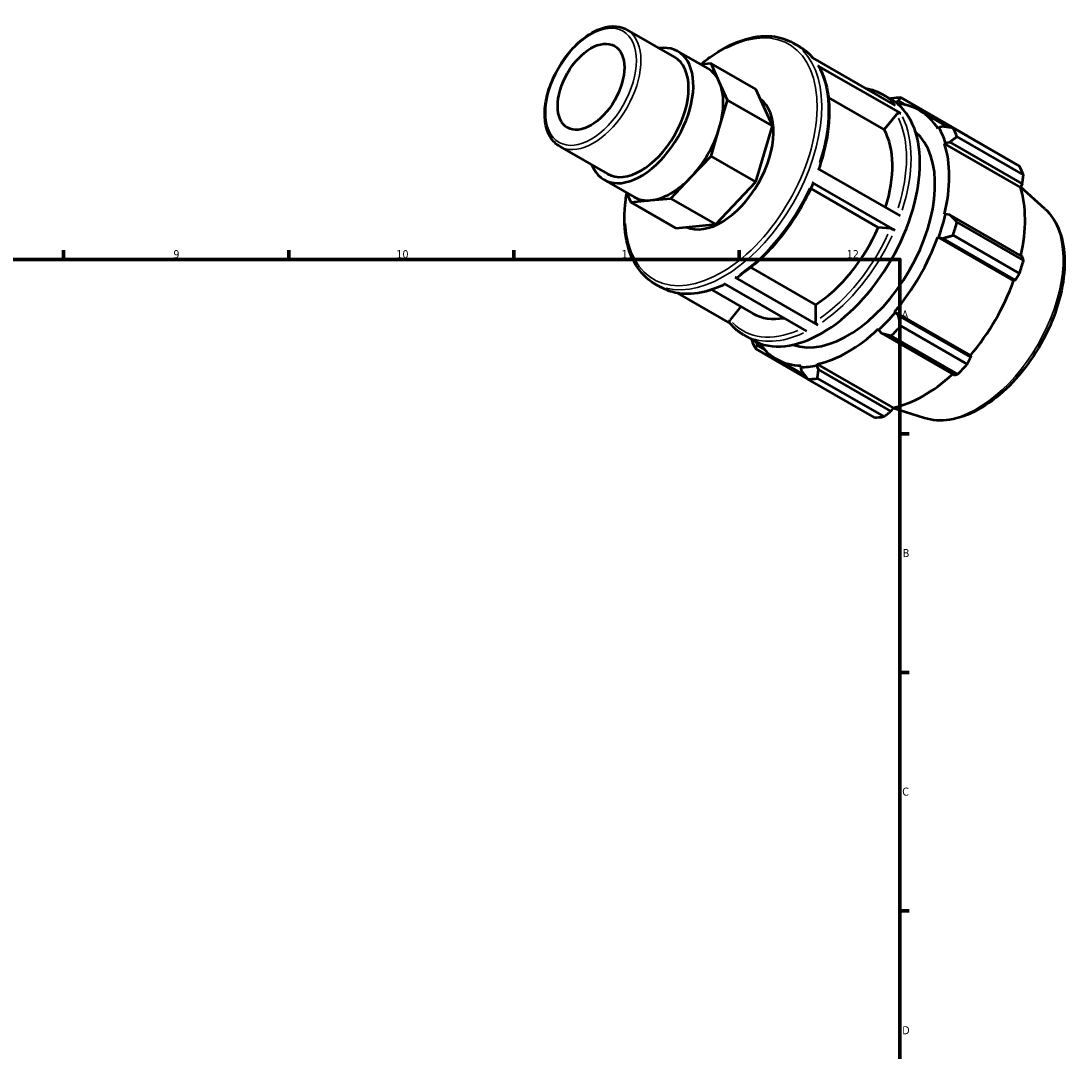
# Model space of a CAD drawing. Header units: millimetres. Extents: x 0 to 931, y 0 to 648.
# Tile 5 of 5: x 547 to 874, y 327 to 648. Entities that reach past the tile are written whole.
import ezdxf

# ---------------------------------------------------------------- set-up
doc = ezdxf.new("R2010")
doc.units = ezdxf.units.MM
for name, color, linetype, lineweight in [('Border (ISO)', 7, 'Continuous', 70), ('Visible (ISO)', 7, 'Continuous', 50), ('Visible Narrow (ISO)', 7, 'Continuous', 35)]:
    doc.layers.add(name, color=color, linetype=linetype, lineweight=lineweight)
doc.styles.add('Note Text (ISO)', font='tahoma.ttf')

# ---------------------------------------------------------------- blocks, each defined once
blk = doc.blocks.new('Borders Default Border')
at = {"layer": 'Border (ISO)'}
for p, q in [((560.67, 574), (560.67, 576.9)), ((630.75, 574), (630.75, 576.9)), ((700.83, 574), (700.83, 576.9)), ((770.92, 574), (770.92, 576.9)), ((821, 519.75), (823.9, 519.75)), ((821, 445.5), (823.9, 445.5)), ((821, 371.25), (823.9, 371.25))]:
    blk.add_line(p, q, dxfattribs=at)
at = {"layer": 'Border (ISO)', "flags": 128}
blk.add_lwpolyline([(20, 20), (20, 574), (821, 574), (821, 20), (20, 20)], dxfattribs=at)
at = {"layer": 'Border (ISO)', "color": 232, "true_color": 0xca0064, "char_height": 2.5, "attachment_point": 7, "style": 'Note Text (ISO)'}
for s, insert in [('9', (594.88, 574.35)), ('10', (664.29, 574.35)), ('11', (734.37, 574.4)), ('12', (804.46, 574.4)), ('A', (821.59, 555.62)), ('B', (821.89, 481.37)), ('C', (821.73, 407.08)), ('D', (821.73, 332.88))]:
    blk.add_mtext(s, dxfattribs=dict(at, insert=insert))

msp = doc.modelspace()

# ---------------------------------------------------------------- linework, layer by layer
at = {"layer": 'Visible (ISO)'}
for p, q in [((736.019, 645.484), (750.868, 636.933)), ((787.661, 641.416), (789.722, 640.229)), ((751.914, 638.749), (761.223, 633.388)), ((762.195, 635.02), (758.938, 634.704)), ((764.779, 629.296), (762.195, 635.02)), ((776.159, 626.979), (762.195, 635.02)), ((793.816, 636.74), (819.554, 621.919)), ((821.236, 619.478), (795.497, 634.3)), ((767.363, 623.572), (764.779, 629.296)), ((781.327, 615.531), (776.159, 626.979)), ((816.11, 614.391), (798.748, 624.389)), ((815.46, 625.407), (818.228, 623.813)), ((841.971, 612.444), (821.27, 624.364)), ((764.779, 614.873), (767.363, 623.572)), ((781.327, 615.531), (767.363, 623.572)), ((819.568, 622.939), (820.502, 623.397)), ((820.502, 623.397), (822.874, 622.031)), ((819.915, 619.123), (816.11, 614.391)), ((827.055, 620.392), (836.23, 615.108)), ((762.195, 606.174), (764.779, 614.873)), ((776.159, 598.132), (781.327, 615.531)), ((833.078, 615.037), (832.777, 614.682)), ((834.359, 615.355), (833.078, 615.037)), ((837.523, 614.932), (858.224, 603.012)), ((859.451, 600.292), (838.751, 612.213)), ((715.105, 609.166), (729.954, 600.615)), ((834.882, 610.018), (835.206, 610.322)), ((834.882, 610.018), (858.484, 596.426)), ((835.206, 610.322), (836.532, 610.54)), ((836.532, 610.54), (859.085, 597.553)), ((755.958, 599.594), (762.195, 606.174)), ((776.159, 598.132), (762.195, 606.174)), ((795.353, 602.352), (821.092, 587.531)), ((728.908, 598.799), (738.218, 593.438)), ((749.721, 593.015), (755.958, 599.594)), ((763.685, 584.974), (776.159, 598.132)), ((814.253, 583.968), (793.245, 596.066)), ((819.379, 583.156), (793.641, 597.978)), ((859.085, 597.553), (858.484, 596.426)), ((866.133, 589.727), (858.571, 596.589)), ((735.909, 594.767), (737.246, 591.806)), ((737.246, 591.806), (743.483, 592.411)), ((751.21, 583.765), (737.246, 591.806)), ((743.483, 592.411), (749.721, 593.015)), ((763.685, 584.974), (749.721, 593.015)), ((751.21, 583.765), (763.685, 584.974)), ((835.206, 588.137), (834.882, 588.069)), ((836.532, 587.883), (835.206, 588.137)), ((859.085, 574.896), (836.532, 587.883)), ((838.751, 585.638), (859.451, 573.717)), ((818.059, 583.62), (814.253, 583.968)), ((832.777, 580.979), (833.078, 580.971)), ((832.777, 580.979), (856.379, 567.388)), ((833.078, 580.971), (834.359, 580.565)), ((834.359, 580.565), (856.911, 567.578)), ((858.224, 569.585), (837.523, 581.505)), ((774.571, 571.495), (794.732, 559.885)), ((744.544, 566.543), (746.605, 565.356)), ((792.045, 551.648), (766.307, 566.47)), ((769.701, 568.404), (795.439, 553.582)), ((856.911, 567.578), (856.379, 567.388)), ((751.78, 563.507), (768.147, 554.081)), ((762.403, 564.567), (775.23, 557.181)), ((771.488, 559.335), (768.156, 555.192)), ((794.732, 559.885), (794.732, 554.808)), ((819.51, 557.471), (819.353, 557.729)), ((819.353, 557.729), (842.955, 544.138)), ((820.502, 556.565), (819.51, 557.471)), ((843.055, 543.577), (820.502, 556.565)), ((814.27, 552.367), (814.372, 552.052)), ((821.27, 553.354), (841.971, 541.433)), ((772.344, 550.534), (775.112, 548.94)), ((814.372, 552.052), (815.255, 551.03)), ((815.255, 551.03), (837.807, 538.043)), ((839.008, 538.308), (818.307, 550.229)), ((776.106, 546.137), (792.257, 536.836)), ((776.555, 547.278), (776.488, 548.243)), ((778.861, 545.95), (776.555, 547.278)), ((782.501, 543.023), (791.466, 537.861)), ((842.955, 544.138), (843.055, 543.577)), ((790.203, 540.942), (790.046, 540.504)), ((790.046, 540.504), (790.412, 539.237)), ((795.184, 541.002), (795.286, 541.435)), ((795.659, 539.745), (795.184, 541.002)), ((795.286, 541.435), (818.888, 527.844)), ((818.211, 526.758), (795.659, 539.745)), ((813.06, 524.784), (792.359, 536.705)), ((795.322, 536.992), (816.023, 525.072)), ((818.888, 527.844), (818.211, 526.758)), ((828.639, 524.616), (818.823, 527.739))]:
    msp.add_line(p, q, dxfattribs=at)
msp.add_ellipse((724.855, 627.732), major_axis=(7.32, 12.711), ratio=0.5780931, dxfattribs=at)
for centre, major_axis, start_param, end_param in [((740.411, 618.774), (11.503, 19.975), 2.711893, 6.712885), ((740.411, 618.774), (10.457, 18.159), 3.1415927, 6.2831853), ((749.721, 613.413), (11.503, 19.975), 5.8885525, 6.2831853), ((749.721, 613.413), (11.503, 19.975), 5.1031544, 5.8885525), ((806.815, 580.535), (23.954, 41.596), 0.3435016, 0.4380292), ((765.396, 604.386), (11.503, 19.975), 3.1947918, 6.2277137), ((796.67, 586.377), (21.558, 37.436), 3.1415927, 6.2831853), ((804.778, 581.707), (22.277, 38.684), 5.975819, 6.5553532), ((749.721, 613.413), (11.503, 19.975), 4.3177562, 5.1031544), ((793.195, 588.378), (17.965, 31.197), 5.0874296, 5.9464417), ((804.778, 581.707), (22.516, 39.1), 5.8012861, 5.975819), ((806.815, 580.535), (23.954, 41.596), 5.8412887, 5.9358163), ((804.778, 581.707), (19.163, 33.277), 3.2461458, 6.1786321), ((804.778, 581.707), (22.277, 38.684), 5.1904208, 5.8012861), ((827.515, 568.614), (23.954, 41.596), 5.8412887, 5.9358163), ((749.721, 613.413), (-11.503, -19.975), 0.3907654, 1.1761635), ((828.38, 568.116), (-22.277, -38.684), 2.0656152, 2.6596934), ((749.721, 613.413), (-11.503, -19.975), 0, 0.3907654), ((804.778, 581.707), (-22.516, -39.1), 1.8742952, 2.0488282), ((806.815, 580.535), (23.954, 41.596), 5.0558906, 5.1504181), ((793.195, 588.378), (-17.965, -31.197), 0.8438889, 1.7576515), ((804.778, 581.707), (22.277, 38.684), 4.4050227, 5.0158879), ((827.515, 568.614), (-23.954, -41.596), 1.9142979, 2.0088255), ((828.38, 568.116), (-22.277, -38.684), 1.26343, 1.8742952), ((793.195, 588.378), (-17.965, -31.197), 0, 0.4508532), ((804.778, 581.707), (-22.516, -39.1), 1.0888971, 1.26343), ((804.778, 581.707), (22.277, 38.684), 3.6196245, 4.2304897), ((806.815, 580.535), (23.954, 41.596), 4.2704924, 4.36502), ((806.815, 580.535), (-23.954, -41.596), 5.8412887, 5.9358163), ((804.778, 581.707), (-22.277, -38.684), 6.0110174, 6.5866842), ((804.778, 581.707), (-22.516, -39.1), 0.3034989, 0.4780318), ((827.515, 568.614), (-23.954, -41.596), 1.1288997, 1.2234273), ((806.815, 580.535), (-23.954, -41.596), 0.3435016, 0.4380292), ((828.38, 568.116), (-22.277, -38.684), 0.4780318, 1.0719493), ((827.515, 568.614), (-23.954, -41.596), 0.3435016, 0.4380292)]:
    msp.add_ellipse(centre, major_axis=major_axis, ratio=0.5780931, start_param=start_param, end_param=end_param, dxfattribs=at)
for points, knots in [([(715.105, 609.166), (713.982, 609.812), (713.03, 610.746), (711.527, 613.103), (710.997, 614.548), (710.407, 617.843), (710.373, 619.712), (710.821, 623.644), (711.307, 625.709), (712.741, 629.813), (713.687, 631.852), (715.942, 635.709), (717.249, 637.526), (720.104, 640.764), (721.651, 642.183), (724.844, 644.479), (726.491, 645.354), (729.723, 646.439), (731.311, 646.655), (733.954, 646.386), (735.048, 646.044), (736.019, 645.484)], [3.9250571, 3.9250571, 3.9250571, 3.9250571, 4.2179367, 4.2179367, 4.5267607, 4.5267607, 4.8525541, 4.8525541, 5.1805307, 5.1805307, 5.5071844, 5.5071844, 5.8332684, 5.8332684, 6.1600012, 6.1600012, 6.4880342, 6.4880342, 6.8132154, 6.8132154, 7.0666498, 7.0666498, 7.0666498, 7.0666498]), ([(759.004, 634.711), (759.969, 635.514), (760.946, 636.27), (765.196, 639.313), (768.541, 641.083), (775.06, 643.284), (778.238, 643.719), (783.524, 643.215), (785.718, 642.535), (787.661, 641.416)], [6.0649912, 6.0649912, 6.0649912, 6.0649912, 6.1625758, 6.1625758, 6.4864487, 6.4864487, 6.8091374, 6.8091374, 7.0666498, 7.0666498, 7.0666498, 7.0666498]), ([(789.722, 640.229), (790.044, 640.043), (790.359, 639.846), (790.975, 639.428), (791.275, 639.208), (791.861, 638.744), (792.147, 638.501), (792.702, 637.992), (792.972, 637.727), (793.468, 637.203), (793.697, 636.946), (793.918, 636.682)], [0.78346445, 0.78346445, 0.78346445, 0.78346445, 0.82613243, 0.82613243, 0.86880041, 0.86880041, 0.91146838, 0.91146838, 0.95413636, 0.95413636, 0.99249815, 0.99249815, 0.99249815, 0.99249815]), ([(795.497, 634.3), (795.585, 634.25), (795.67, 634.169), (795.725, 634.08), (795.73, 634.073), (795.734, 634.066)], [0, 0, 0, 0, 0.037001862, 0.037001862, 0.040027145, 0.040027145, 0.040027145, 0.040027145]), ([(795.734, 634.066), (796.609, 632.541), (797.313, 630.838), (798.366, 627.14), (798.714, 625.145), (799.053, 620.93), (799.042, 618.71), (798.668, 614.119), (798.304, 611.748), (797.244, 606.965), (796.552, 604.555), (795.708, 602.148)], [1.10814765, 1.10814765, 1.10814765, 1.10814765, 1.29523337, 1.29523337, 1.48231909, 1.48231909, 1.66940481, 1.66940481, 1.85649053, 1.85649053, 2.04103286, 2.04103286, 2.04103286, 2.04103286]), ([(810.286, 627.256), (810.859, 627.157), (811.421, 627.03), (813.201, 626.526), (814.37, 626.035), (815.46, 625.407)], [0.57443076, 0.57443076, 0.57443076, 0.57443076, 0.63901295, 0.63901295, 0.78346445, 0.78346445, 0.78346445, 0.78346445]), ([(819.915, 619.123), (819.991, 619.217), (820.101, 619.316), (820.308, 619.451), (820.441, 619.512), (820.672, 619.574), (820.809, 619.586), (821.029, 619.566), (821.149, 619.528), (821.236, 619.478)], [0.44472334, 0.44472334, 0.44472334, 0.44472334, 0.48184147, 0.48184147, 0.51892182, 0.51892182, 0.55595871, 0.55595871, 0.59296057, 0.59296057, 0.59296057, 0.59296057]), ([(793.959, 597.671), (792.918, 595.253), (791.729, 592.864), (789.098, 588.224), (787.656, 585.975), (784.567, 581.691), (782.921, 579.657), (779.478, 575.874), (777.682, 574.125), (773.999, 570.973), (772.113, 569.569), (770.212, 568.363)], [2.15581033, 2.15581033, 2.15581033, 2.15581033, 2.34282537, 2.34282537, 2.52984042, 2.52984042, 2.71685546, 2.71685546, 2.9038705, 2.9038705, 3.09088554, 3.09088554, 3.09088554, 3.09088554]), ([(793.641, 597.978), (793.728, 597.928), (793.813, 597.87), (793.916, 597.783), (793.953, 597.737), (793.964, 597.694), (793.963, 597.682), (793.958, 597.672)], [0, 0, 0, 0, 0.037001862, 0.037001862, 0.07403875, 0.07403875, 0.089234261, 0.089234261, 0.089234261, 0.089234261]), ([(744.544, 566.543), (742.235, 567.873), (740.286, 569.82), (737.267, 574.765), (736.221, 577.789), (735.137, 584.642), (735.125, 588.491), (735.728, 593.237), (735.834, 593.949), (735.955, 594.666)], [3.9250571, 3.9250571, 3.9250571, 3.9250571, 4.2311132, 4.2311132, 4.5463427, 4.5463427, 4.8694879, 4.8694879, 4.9259731, 4.9259731, 4.9259731, 4.9259731]), ([(866.133, 589.727), (867.913, 588.112), (869.32, 586.041), (871.418, 581.061), (872.035, 578.088), (872.369, 571.541), (872.042, 567.942), (870.474, 560.574), (869.232, 556.805), (865.978, 549.475), (863.969, 545.914), (859.378, 539.334), (856.798, 536.316), (851.292, 531.11), (848.367, 528.927), (842.424, 525.646), (839.404, 524.55), (833.736, 523.69), (831.071, 523.842), (828.639, 524.616)], [0.9087145, 0.9087145, 0.9087145, 0.9087145, 1.1973073, 1.1973073, 1.513595, 1.513595, 1.8442104, 1.8442104, 2.1746148, 2.1746148, 2.5033981, 2.5033981, 2.8321004, 2.8321004, 3.1623124, 3.1623124, 3.4932442, 3.4932442, 3.799807, 3.799807, 3.799807, 3.799807]), ([(818.059, 583.62), (818.134, 583.613), (818.244, 583.593), (818.451, 583.541), (818.585, 583.501), (818.815, 583.42), (818.953, 583.365), (819.172, 583.267), (819.292, 583.206), (819.379, 583.156)], [0.44472334, 0.44472334, 0.44472334, 0.44472334, 0.48184147, 0.48184147, 0.51892182, 0.51892182, 0.55595871, 0.55595871, 0.59296057, 0.59296057, 0.59296057, 0.59296057]), ([(766.584, 566.31), (765.179, 565.611), (763.776, 565.026), (760.931, 564.074), (759.491, 563.719), (756.67, 563.286), (755.289, 563.207), (752.616, 563.335), (751.325, 563.54), (748.864, 564.237), (747.695, 564.728), (746.605, 565.356)], [3.20948016, 3.20948016, 3.20948016, 3.20948016, 3.3472511, 3.3472511, 3.4917026, 3.4917026, 3.6361541, 3.6361541, 3.78060561, 3.78060561, 3.92505711, 3.92505711, 3.92505711, 3.92505711]), ([(770.212, 568.363), (770.208, 568.361), (770.204, 568.358), (770.139, 568.32), (770.052, 568.303), (769.891, 568.319), (769.788, 568.354), (769.701, 568.404)], [0.516507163, 0.516507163, 0.516507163, 0.516507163, 0.518737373, 0.518737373, 0.55577022, 0.55577022, 0.592779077, 0.592779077, 0.592779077, 0.592779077]), ([(768.073, 554.171), (768.056, 554.193), (768.04, 554.214), (767.974, 554.319), (767.938, 554.431), (767.921, 554.636), (767.938, 554.763), (768.011, 554.975), (768.08, 555.098), (768.156, 555.192)], [0.02718401, 0.02718401, 0.02718401, 0.02718401, 0.03700886, 0.03700886, 0.0740417, 0.0740417, 0.11110431, 0.11110431, 0.14819278, 0.14819278, 0.14819278, 0.14819278]), ([(772.344, 550.534), (772.022, 550.72), (771.707, 550.917), (771.091, 551.335), (770.79, 551.555), (770.204, 552.019), (769.919, 552.262), (769.364, 552.771), (769.094, 553.036), (768.571, 553.588), (768.318, 553.874), (768.073, 554.171)], [3.92505711, 3.92505711, 3.92505711, 3.92505711, 3.96772508, 3.96772508, 4.01039306, 4.01039306, 4.05306104, 4.05306104, 4.09572901, 4.09572901, 4.13839699, 4.13839699, 4.13839699, 4.13839699]), ([(795.439, 553.582), (795.352, 553.633), (795.249, 553.715), (795.088, 553.886), (795.001, 554.003), (794.878, 554.217), (794.819, 554.351), (794.753, 554.576), (794.732, 554.707), (794.732, 554.808)], [0, 0, 0, 0, 0.03700886, 0.03700886, 0.0740417, 0.0740417, 0.11110431, 0.11110431, 0.14819278, 0.14819278, 0.14819278, 0.14819278])]:
    msp.add_open_spline(points, degree=3, knots=knots, dxfattribs=at)
for points, weights in [([(820.502, 623.397), (820.865, 623.878), (821.27, 624.364)], [1.00484243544, 1.00920776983, 1.01276464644]), ([(818.307, 624.077), (818.145, 624.015), (817.984, 623.954)], [1.01276464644, 1.01239650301, 1.01201969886]), ([(837.523, 614.932), (835.895, 615.156), (834.359, 615.355)], [1.01276464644, 1.00920776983, 1.00484243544]), ([(836.532, 610.54), (837.606, 611.367), (838.751, 612.213)], [1.00484243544, 1.00920776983, 1.01276464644]), ([(842.027, 612.339), (841.999, 612.391), (841.971, 612.444)], [1.00014464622, 1.00007336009, 1]), ([(859.085, 597.553), (859.269, 598.892), (859.451, 600.292)], [1.00209473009, 1.001455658, 1]), ([(838.751, 585.638), (837.606, 586.791), (836.532, 587.883)], [1.01276464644, 1.00920776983, 1.00484243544]), ([(834.359, 580.565), (835.895, 581.033), (837.523, 581.505)], [1.00484243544, 1.00920776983, 1.01276464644]), ([(859.451, 573.717), (859.269, 574.316), (859.085, 574.896)], [1, 1.001455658, 1.00209473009]), ([(856.911, 567.578), (857.559, 568.558), (858.224, 569.585)], [1.00209473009, 1.001455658, 1]), ([(821.27, 553.354), (820.865, 555), (820.502, 556.565)], [1.01276464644, 1.00920776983, 1.00484243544]), ([(774.84, 549.097), (774.859, 548.977), (774.878, 548.856)], [1.01224197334, 1.01250545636, 1.01276464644]), ([(815.255, 551.03), (816.737, 550.645), (818.307, 550.229)], [1.00484243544, 1.00920776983, 1.01276464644]), ([(776.106, 546.137), (776.322, 546.727), (776.555, 547.278)], [1.01276464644, 1.00920776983, 1.00484243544]), ([(841.971, 541.433), (842.529, 542.525), (843.055, 543.577)], [1, 1.001455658, 1.00209473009]), ([(790.412, 539.237), (791.352, 538.004), (792.359, 536.705)], [1.00484243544, 1.00920776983, 1.01276464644]), ([(795.322, 536.992), (795.48, 538.405), (795.659, 539.745)], [1.01276464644, 1.00920776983, 1.00484243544]), ([(837.807, 538.043), (838.4, 538.17), (839.008, 538.308)], [1.00209473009, 1.001455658, 1]), ([(816.023, 525.072), (817.144, 525.929), (818.211, 526.758)], [1, 1.001455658, 1.00209473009])]:
    msp.add_rational_spline(points, weights, degree=2, dxfattribs=at)
at = {"layer": 'Visible Narrow (ISO)'}
msp.add_ellipse((724.855, 627.732), major_axis=(9.958, 17.293), ratio=0.5780931, dxfattribs=at)
for centre, major_axis, start_param, end_param in [((765.396, 604.386), (21.059, 36.57), 2.4131111, 7.0125488), ((725.562, 627.325), (-10.457, -18.159), 0.1570796, 2.984513), ((766.103, 603.979), (-21.558, -37.436), 0.1570796, 2.984513), ((768.163, 602.792), (21.558, 37.436), 6.080466, 6.2725159), ((768.163, 602.792), (21.558, 37.436), 5.0694004, 5.9118253), ((793.902, 587.971), (21.558, 37.436), 6.080466, 6.2725159), ((793.195, 588.378), (21.059, 36.57), 5.0765535, 5.9108345), ((793.902, 587.971), (21.558, 37.436), 5.0694004, 5.9118253), ((768.163, 602.792), (-21.558, -37.436), 0.8806102, 1.7230351), ((845.016, 558.536), (18.895, 32.813), 3.4113974, 6.0133806), ((793.195, 588.378), (-21.059, -36.57), 0.8816723, 1.7217237), ((793.902, 587.971), (21.558, 37.436), 4.0222028, 4.8646277), ((768.163, 602.792), (-21.558, -37.436), 0.0361319, 0.686507), ((793.195, 588.378), (-21.059, -36.57), 6.1163672, 6.9331469), ((793.902, 587.971), (-21.558, -37.436), 0.0361319, 0.686507)]:
    msp.add_ellipse(centre, major_axis=major_axis, ratio=0.5780931, start_param=start_param, end_param=end_param, dxfattribs=at)

# ---------------------------------------------------------------- block references
msp.add_blockref('Borders Default Border', (0, 0))

doc.saveas('drawing.dxf')
